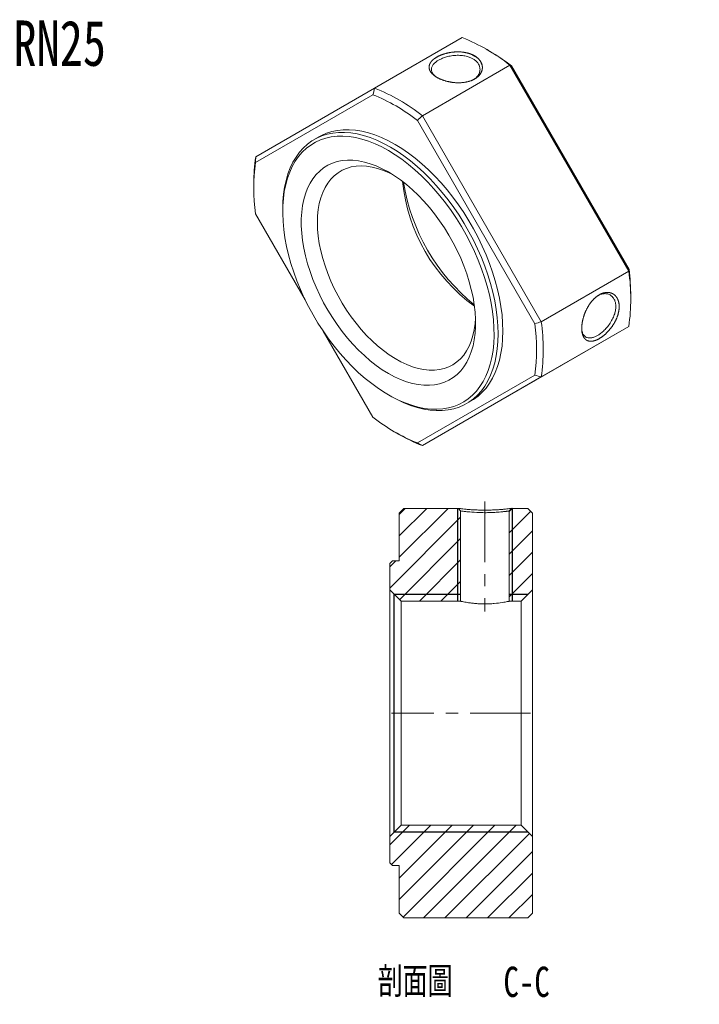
# Model space of a CAD drawing. Header units: millimetres. Extents: x 25 to 269, y 5 to 211.
import ezdxf

# ---------------------------------------------------------------- set-up
doc = ezdxf.new("R2010")
doc.units = ezdxf.units.MM
doc.linetypes.add('CENTERX2', pattern=[20.319999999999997, 12.7, -2.54, 2.54, -2.54])
doc.layers.add('FORMAT', color=7, linetype='Continuous')
doc.styles.add('SLDTEXTSTYLE0', font='TXT', dxfattribs={"width": 0.75})
doc.styles.add('SLDTEXTSTYLE1', font='TXT', dxfattribs={"width": 0.75, "bigfont": 'bigfont'})
pattern_1 = [(45, (0, 0), (-2.245064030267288, 2.245064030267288), [])]

# ---------------------------------------------------------------- blocks, each defined once
blk = doc.blocks.new('SW_NOTE_0')
at = {"layer": 'FORMAT', "color": 0, "char_height": 6.35, "attachment_point": 2}
for s, insert, style in [('\\M+19655\\M+196CA\\M+19AA4', (12.5015625, 8.1855801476), 'SLDTEXTSTYLE1'), ('C-C', (35.917187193, 8.1855801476), 'SLDTEXTSTYLE0')]:
    blk.add_mtext(s, dxfattribs=dict(at, insert=insert, style=style))

msp = doc.modelspace()

# ---------------------------------------------------------------- hatches: boundary and pattern name
at = {"linetype": 'Continuous', "lineweight": 0}
h = msp.add_hatch(dxfattribs=at)
h.set_pattern_fill('ANSI31', style=0)
h.set_pattern_definition(pattern_1)
edge = h.paths.add_edge_path(flags=0)
edge.add_line((204.9361006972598, 97.8381168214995), (204.3361006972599, 97.2381168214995))
edge.add_line((204.3361006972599, 97.2381168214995), (204.3361006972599, 91.73811682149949))
edge.add_line((204.3361006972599, 91.73811682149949), (206.7361006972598, 89.3381168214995))
edge.add_line((206.7361006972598, 89.3381168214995), (219.2361006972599, 89.3381168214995))
edge.add_line((219.2361006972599, 89.3381168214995), (219.2361006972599, 108.3005233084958))
edge.add_line((219.2361063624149, 108.3005232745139), (218.7735709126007, 108.8381161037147))
edge.add_line((218.7735718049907, 108.8381168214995), (207.3361006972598, 108.8381168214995))
edge.add_line((207.3361006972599, 108.8381168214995), (206.3361006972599, 107.8381168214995))
edge.add_line((206.3361006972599, 107.8381168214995), (206.3361006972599, 97.8381168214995))
edge.add_line((206.3361006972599, 97.8381168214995), (204.9361006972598, 97.8381168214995))
h = msp.add_hatch(dxfattribs=at)
h.set_pattern_fill('ANSI31', style=0)
h.set_pattern_definition(pattern_1)
h.paths.add_polyline_path([(229.4361006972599, 108.3005239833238), (229.4361006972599, 89.3381168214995), (231.9361006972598, 89.33811682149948), (234.3361006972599, 91.7381168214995), (234.3361006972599, 107.8381168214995), (233.3361006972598, 108.8381168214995), (229.8986366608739, 108.8381168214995)], flags=0)
h = msp.add_hatch(dxfattribs=at)
h.set_pattern_fill('ANSI31', style=0)
h.set_pattern_definition(pattern_1)
h.paths.add_polyline_path([(204.3361006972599, 34.43811682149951), (204.9361006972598, 33.83811682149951), (206.3361006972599, 33.83811682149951), (206.3361006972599, 23.83811682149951), (207.3361006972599, 22.83811682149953), (233.3361006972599, 22.83811682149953), (234.3361006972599, 23.83811682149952), (234.3361006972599, 39.93811682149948), (231.9361006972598, 42.3381168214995), (206.7361006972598, 42.33811682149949), (204.3361006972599, 39.9381168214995)], flags=0)

# ---------------------------------------------------------------- linework, layer by layer
at = {"color": 7, "linetype": 'Continuous', "lineweight": 15}
for p, q in [((201.1772586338, 197.0627589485), (219.5620349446, 207.6760644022)), ((225.283972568, 204.8526414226), (224.5769807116, 205.2609118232)), ((229.582042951, 201.8916369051), (211.1972666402, 191.2783314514)), ((254.5620349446, 158.6250217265), (229.582042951, 201.8916369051)), ((229.9503177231, 201.731952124), (254.6079737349, 159.0236392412)), ((176.1972666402, 182.6374286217), (201.1772586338, 197.0627589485)), ((200.8089838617, 195.6954589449), (176.1513278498, 181.4562697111)), ((234.8089838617, 147.5939256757), (210.1513278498, 190.3022385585)), ((211.1972666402, 191.2783314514), (236.1772586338, 148.0117162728)), ((189.4814561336, 186.8445642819), (188.4915066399, 186.2730786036)), ((175.7816710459, 177.0919791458), (175.7816710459, 176.275571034)), ((181.8627893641, 171.6220447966), (181.8627893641, 171.1321999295)), ((176.1513278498, 170.6680756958), (186.5906815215, 152.5865847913)), ((236.1772586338, 148.0117162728), (254.5620349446, 158.6250217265)), ((254.9776305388, 152.5997357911), (254.9776305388, 153.416143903)), ((229.582042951, 132.6289559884), (254.5620349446, 147.0542863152)), ((254.5620349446, 147.0542863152), (236.1772586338, 136.4409808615)), ((190.3694003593, 146.041651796), (200.8089838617, 127.959762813)), ((210.1513278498, 122.5665424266), (234.8089838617, 136.8057316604)), ((236.1772586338, 136.4409808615), (211.1972666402, 122.0156505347)), ((204.0623336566, 132.677294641), (204.4865287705, 132.4323324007)), ((211.1972666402, 122.0156505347), (229.582042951, 132.6289559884)), ((220.4889060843, 130.8459514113), (221.478855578, 131.4174370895)), ((205.4753290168, 124.8390735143), (206.1823208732, 124.4308031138)), ((206.3361006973, 107.8381168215), (207.3361006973, 108.8381168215)), ((206.3361006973, 107.8381168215), (206.3361006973, 97.8381168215)), ((218.773571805, 108.8381168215), (207.3361006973, 108.8381168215)), ((218.7735709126, 108.8381161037), (219.2361063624, 108.3005232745)), ((219.2361006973, 89.3381168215), (219.2361006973, 108.3005233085)), ((229.4361006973, 108.3005239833), (229.8986366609, 108.8381168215)), ((229.4361006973, 108.3005239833), (229.4361006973, 89.3381168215)), ((233.3361006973, 108.8381168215), (229.8986366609, 108.8381168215)), ((233.3361006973, 108.8381168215), (234.3361006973, 107.8381168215)), ((234.3361006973, 91.7381168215), (234.3361006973, 107.8381168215)), ((204.3361006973, 97.2381168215), (204.9361006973, 97.8381168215)), ((204.3361006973, 97.2381168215), (204.3361006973, 91.7381168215)), ((206.3361006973, 97.8381168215), (204.9361006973, 97.8381168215)), ((206.7361006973, 89.3381168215), (204.3361006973, 91.7381168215)), ((204.3361006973, 39.9381168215), (204.3361006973, 91.7381168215)), ((234.3361006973, 91.7381168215), (231.9361006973, 89.3381168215)), ((234.3361006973, 91.7381168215), (234.3361006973, 39.9381168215)), ((206.7361006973, 89.3381168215), (206.7361006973, 42.3381168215)), ((206.7361006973, 89.3381168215), (219.2361006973, 89.3381168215)), ((229.4361006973, 89.3381168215), (231.9361006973, 89.3381168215)), ((231.9361006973, 42.3381168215), (231.9361006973, 89.3381168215)), ((204.3361006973, 39.9381168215), (206.7361006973, 42.3381168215)), ((231.9361006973, 42.3381168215), (206.7361006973, 42.3381168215)), ((231.9361006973, 42.3381168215), (234.3361006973, 39.9381168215)), ((204.3361006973, 39.9381168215), (204.3361006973, 34.4381168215)), ((234.3361006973, 23.8381168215), (234.3361006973, 39.9381168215)), ((204.9361006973, 33.8381168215), (204.3361006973, 34.4381168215)), ((204.9361006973, 33.8381168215), (206.3361006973, 33.8381168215)), ((206.3361006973, 33.8381168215), (206.3361006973, 23.8381168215)), ((207.3361006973, 22.8381168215), (206.3361006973, 23.8381168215)), ((207.3361006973, 22.8381168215), (233.3361006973, 22.8381168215)), ((234.3361006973, 23.8381168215), (233.3361006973, 22.8381168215))]:
    msp.add_line(p, q, dxfattribs=at)
at = {"color": 7, "linetype": 'Continuous', "lineweight": 15, "flags": 128}
for points in [[(221.478855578, 131.4174370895), (221.9748329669, 131.7220854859), (222.9148803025, 132.4107020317), (223.7861207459, 133.2047713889), (224.5851159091, 134.1011597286), (225.3087125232, 135.0963294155), (225.954054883, 136.1863529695), (226.5185961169, 137.3669285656), (227.0001082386, 138.6333970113), (227.3966909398, 139.9807601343), (227.7067790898, 141.4037005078), (227.9291489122, 142.8966024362), (228.062922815, 144.4535741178), (228.1075728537, 146.0684708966), (228.062922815, 147.7349195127), (227.9291489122, 149.4463432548), (227.7067790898, 151.1959879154), (227.3966909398, 152.9769484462), (227.0001082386, 154.7821962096), (226.5185961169, 156.6046067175), (225.954054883, 158.4369877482), (225.3087125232, 160.272107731), (224.5851159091, 162.1027242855), (223.7861207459, 163.9216128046), (222.9148803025, 165.7215949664), (221.9748329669, 167.4955670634), (220.9696886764, 169.2365280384), (219.9034142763, 170.9376071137), (218.7802178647, 172.5920909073), (217.6045321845, 174.1934499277), (216.38099713, 175.7353643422), (215.1144414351, 177.2117489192), (213.8098636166, 178.6167770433), (212.472412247, 179.9449037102), (211.1073656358, 181.1908874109), (209.7201109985, 182.3498108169), (208.3161231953, 183.417100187), (206.9009431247, 184.3885434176), (205.4801558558, 185.2603066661), (204.0593685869, 186.0289494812), (202.6441885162, 186.691438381), (201.240200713, 187.2451588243), (199.8529460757, 187.6879255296), (198.4878994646, 188.017991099), (197.150448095, 188.2340529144), (195.8458702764, 188.3352582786), (194.5793145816, 188.3212077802), (193.3557795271, 188.1919568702), (192.1800938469, 187.9480156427), (191.0568974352, 187.5903468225), (189.9906230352, 187.120361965), (189.4814561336, 186.8445642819)], [(181.8627893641, 171.6220447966), (181.9074394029, 173.2369415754), (182.0412133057, 174.7939132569), (182.2635831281, 176.2868151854), (182.573671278, 177.7097555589), (182.9702539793, 179.0571186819), (183.451766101, 180.3235871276), (184.0163073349, 181.5041627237), (184.6616496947, 182.5941862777), (185.3852463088, 183.5893559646), (186.184241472, 184.4857443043), (187.0554819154, 185.2798136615), (187.995529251, 185.9684302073), (189.0006735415, 186.5488762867), (190.0669479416, 187.0188611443), (191.1901443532, 187.3765299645), (192.3658300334, 187.6204711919), (193.5893650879, 187.7497221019), (194.8559207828, 187.7637726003), (196.1604986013, 187.6625672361), (197.4979499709, 187.4465054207), (198.8629965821, 187.1164398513), (200.2502512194, 186.673673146), (201.6542390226, 186.1199527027), (203.0694190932, 185.4574638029), (204.4902063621, 184.6888209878)], [(204.0659422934, 183.9539740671), (202.6577313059, 184.7152965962), (201.255190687, 185.3703128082), (199.8639679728, 185.9163851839), (198.4896651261, 186.3513148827), (197.1378159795, 186.6733505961), (195.8138639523, 186.8811956), (194.5231401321, 186.974012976), (193.2708418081, 186.9514289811), (192.0620115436, 186.8135345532), (190.9015168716, 186.5608849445), (189.7940306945, 186.1944974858), (188.7440124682, 185.71584749), (187.7556902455, 185.1268623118), (186.8330436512, 184.4299135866), (185.9797878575, 183.6278076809), (185.1993586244, 182.7237743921), (184.4948984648, 181.7214539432), (183.8692439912, 180.6248823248), (183.3249144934, 179.4384750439), (182.8641017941, 178.1670093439), (182.4886614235, 176.8156049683), (182.2001051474, 175.3897035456), (181.99959488, 173.8950466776), (181.8879380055, 172.3376528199), (181.8655841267, 170.7237930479), (181.9326232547, 169.0599658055), (182.0887854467, 167.3528707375), (182.3334418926, 165.6093817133), (182.6656074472, 163.836519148), (183.0839445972, 162.0414217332), (183.5867688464, 160.2313176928), (184.1720554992, 158.4134956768), (184.8374478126, 156.595275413), (185.5802664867, 154.7839782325), (186.3975204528, 152.9868975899), (187.2859189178, 151.2112696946), (188.2418846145, 149.4642443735), (189.2615682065, 147.7528562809), (190.3408637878, 146.0839965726), (191.475425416, 144.4643851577), (192.660684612, 142.9005436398), (193.8918687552, 141.3987690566), (195.1640203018, 139.9651085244), (196.4720167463, 138.6053348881), (197.8105912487, 137.3249234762), (199.174353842, 136.1290300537), (200.5578131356, 135.0224700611), (201.9553984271, 134.0096992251), (203.3614821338, 133.0947956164), (204.770402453, 132.2814432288), (206.1764861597, 131.5729171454), (207.5740714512, 130.9720703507), (208.9575307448, 130.4813222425), (210.3212933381, 130.1026488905), (211.6598678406, 129.8375750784), (212.967864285, 129.6871681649), (214.2400158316, 129.6520337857), (215.4711999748, 129.7323134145), (216.6564591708, 129.9276837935), (217.7910207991, 130.2373582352), (218.8703163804, 130.6600897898), (219.8899999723, 131.1941762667), (220.845965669, 131.8374670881), (221.734364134, 132.5873719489), (222.5516181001, 133.4408712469), (223.2944367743, 134.3945282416), (223.9598290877, 135.444502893), (224.5451157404, 136.5865673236), (225.0479399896, 137.8161228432), (225.4662771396, 139.1282184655), (225.7984426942, 140.5175708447), (226.0430991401, 141.9785855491), (226.1992613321, 143.505379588), (226.2663004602, 145.0918051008), (226.2439465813, 146.7314741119), (226.1322897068, 148.4177842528), (225.9317794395, 150.1439453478), (225.6432231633, 151.9030067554), (225.2677827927, 153.6878853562), (224.8069700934, 155.491394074), (224.2626405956, 157.3062708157), (223.636986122, 159.1252077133), (222.9325259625, 160.9408805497), (222.1520967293, 162.7459782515), (221.2988409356, 164.5332323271), (220.3761943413, 166.2954461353), (219.3878721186, 168.025523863), (218.3378538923, 169.7164990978), (217.2303677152, 171.3615628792), (216.0698730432, 172.9540911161), (214.8610427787, 174.4876712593), (213.6087444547, 175.9561281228), (212.3180206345, 177.3535487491), (210.9940686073, 178.6743062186), (209.6422194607, 179.913082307), (208.267916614, 181.0648889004), (206.8766938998, 182.12508808), (205.4741532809, 183.089410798), (204.0659422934, 183.9539740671)], [(204.4902063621, 184.6888209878), (205.910993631, 183.8170577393), (207.3261737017, 182.8456145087), (208.7301615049, 181.7783251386), (210.1174161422, 180.6194017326), (211.4824627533, 179.3734180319), (212.8199141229, 178.045291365), (214.1244919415, 176.640263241), (215.3910476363, 175.1638786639), (216.6145826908, 173.6219642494), (217.790268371, 172.0206052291), (218.9134647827, 170.3661214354), (219.9797391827, 168.6650423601), (220.9848834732, 166.9240813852), (221.9249308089, 165.1501092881), (222.7961712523, 163.3501271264), (223.5951664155, 161.5312386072), (224.3187630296, 159.7006220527), (224.9641053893, 157.86550207), (225.5286466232, 156.0331210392), (226.010158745, 154.2107105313), (226.4067414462, 152.4054627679), (226.7168295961, 150.6245022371), (226.9391994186, 148.8748575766), (227.0729733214, 147.1634338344), (227.1176233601, 145.4969852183), (227.0729733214, 143.8820884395), (226.9391994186, 142.325116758), (226.7168295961, 140.8322148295), (226.4067414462, 139.409274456), (226.010158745, 138.061911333), (225.5286466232, 136.7954428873), (224.9641053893, 135.6148672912), (224.3187630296, 134.5248437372), (223.5951664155, 133.5296740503), (222.7961712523, 132.6332857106), (221.9249308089, 131.8392163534), (220.9848834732, 131.1505998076), (219.9797391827, 130.5701537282), (218.9134647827, 130.1001688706), (217.790268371, 129.7425000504), (216.6145826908, 129.498558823), (215.3910476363, 129.369307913), (214.1244919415, 129.3552574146), (212.8199141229, 129.4564627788), (211.4824627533, 129.6725245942), (210.1174161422, 130.0025901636), (208.7301615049, 130.4453568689), (207.3261737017, 130.9990773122), (205.910993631, 131.661566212), (204.4902063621, 132.4302090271), (204.4865287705, 132.4323324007)], [(204.0659422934, 179.4629996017), (205.3434669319, 178.6739838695), (206.6147675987, 177.7857792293), (207.8736506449, 176.802712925), (209.1139829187, 175.7295743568), (210.329721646, 174.5715917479), (211.5149438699, 173.3344066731), (212.663875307, 172.0240465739), (213.7709184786, 170.6468953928), (214.8306799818, 169.209662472), (215.8379967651, 167.7193498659), (216.7879612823, 166.1832182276), (217.6759454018, 164.608751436), (218.4976229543, 163.0036201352), (219.2489908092, 161.3756443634), (219.9263883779, 159.732755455), (220.5265154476, 158.0829573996), (221.0464482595, 156.4342878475), (221.4836537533, 154.794778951), (221.8360019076, 153.1724182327), (222.1017761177, 151.5751096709), (222.2796815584, 150.0106351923), (222.3688514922, 148.4866167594), (222.3688514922, 147.0104792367), (222.2796815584, 145.5894142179), (222.1017761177, 144.230344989), (221.8360019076, 142.9398927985), (221.4836537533, 141.7243445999), (221.0464482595, 140.5896224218), (220.5265154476, 139.5412545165), (219.9263883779, 138.5843484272), (219.2489908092, 137.7235661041), (218.4976229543, 136.9631011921), (217.6759454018, 136.3066585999), (216.7879612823, 135.7574364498), (215.8379967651, 135.3181104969), (214.8306799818, 134.9908210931), (213.7709184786, 134.7771627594), (212.663875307, 134.6781764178), (211.5149438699, 134.6943443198), (210.329721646, 134.825587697), (209.1139829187, 135.0712671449), (207.8736506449, 135.4301857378), (206.6147675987, 135.9005948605), (205.3434669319, 136.480202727), (204.0659422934, 137.1661855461), (202.7884176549, 137.9552012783), (201.5171169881, 138.8434059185), (200.258233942, 139.8264722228), (199.0179016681, 140.899610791), (197.8021629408, 142.0575933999), (196.6169407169, 143.2947784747), (195.4680092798, 144.6051385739), (194.3609661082, 145.982289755), (193.301204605, 147.4195226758), (192.2938878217, 148.9098352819), (191.3439233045, 150.4459669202), (190.455939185, 152.0204337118), (189.6342616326, 153.6255650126), (188.8828937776, 155.2535407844), (188.2054962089, 156.8964296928), (187.6053691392, 158.5462277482), (187.0854363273, 160.1948973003), (186.6482308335, 161.8344061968), (186.2958826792, 163.4567669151), (186.0301084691, 165.0540754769), (185.8522030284, 166.6185499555), (185.7630330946, 168.1425683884), (185.7630330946, 169.6187059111), (185.8522030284, 171.0397709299), (186.0301084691, 172.3988401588), (186.2958826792, 173.6892923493), (186.6482308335, 174.9048405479), (187.0854363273, 176.039562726), (187.6053691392, 177.0879306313), (188.2054962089, 178.0448367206), (188.8828937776, 178.9056190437), (189.6342616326, 179.6660839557), (190.455939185, 180.3225265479), (191.3439233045, 180.871748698), (192.2938878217, 181.3110746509), (193.301204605, 181.6383640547), (194.3609661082, 181.8520223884), (195.4680092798, 181.95100873), (196.6169407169, 181.934840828), (197.8021629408, 181.8035974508), (199.0179016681, 181.557918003), (200.258233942, 181.19899941), (201.5171169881, 180.7285902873), (202.7884176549, 180.1489824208), (204.0659422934, 179.4629996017)], [(204.9379387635, 178.9356209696), (204.2297743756, 179.2862472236), (203.0119882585, 179.8063259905), (201.8092272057, 180.2143750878), (200.628060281, 180.5081658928), (199.4749386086, 180.6860938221), (198.3561601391, 180.7471870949), (197.2778352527, 180.6911120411), (196.2458533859, 180.518174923), (195.2658508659, 180.2293202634), (194.3431801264, 179.8261256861), (193.4828804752, 179.3107933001), (192.6896505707, 178.6861376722), (191.9678227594, 177.9555704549), (191.3213394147, 177.123081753), (190.7537314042, 176.193218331), (190.2680988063, 175.1710587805), (189.8670939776, 174.0621857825), (189.5529070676, 172.8726556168), (189.3272540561, 171.6089650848), (189.1913673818, 170.2780160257), (189.1459892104, 168.887077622)], [(189.1459892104, 168.887077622), (189.1913673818, 167.4437466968), (189.3272540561, 165.955906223), (189.5529070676, 164.4316822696), (189.8670939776, 162.879399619), (190.2680988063, 161.3075363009), (190.7537314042, 159.7246772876), (191.3213394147, 158.1394676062), (191.9678227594, 156.5605651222), (192.6896505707, 154.9965932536), (193.4828804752, 153.4560938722), (194.3431801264, 151.9474806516), (195.2658508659, 150.4789931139), (196.2458533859, 149.0586516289), (197.2778352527, 147.6942136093), (198.3561601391, 146.3931311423), (199.4749386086, 145.1625102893), (200.628060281, 144.0090722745), (201.8092272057, 142.9391167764), (203.0119882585, 141.958487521), (204.2297743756, 141.0725403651), (205.4559344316, 140.286114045), (206.6837715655, 139.6035037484), (207.9065797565, 139.0284376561), (209.1176804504, 138.5640565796), (210.3104590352, 138.2128968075), (211.4784009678, 137.9768762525), (212.6151273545, 137.8572839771), (213.7144297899, 137.8547731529), (214.7703042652, 137.969357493), (215.7769839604, 138.2004111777), (216.7289707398, 138.5466722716), (217.621065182, 139.006249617), (218.4483949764, 139.5766331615), (219.2064415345, 140.2547076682), (219.8910646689, 141.0367697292), (220.4985252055, 141.9185479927), (221.0255054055, 142.8952264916), (221.4691270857, 143.9614709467), (221.8269673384, 145.1114579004), (222.0970717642, 146.3389065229), (222.2779651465, 147.6371129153), (222.3593782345, 148.757532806)]]:
    msp.add_lwpolyline(points, dxfattribs=at)
at = {"color": 7, "linetype": 'Continuous', "lineweight": 15}
for centre, radius, start, end in [((204.5830591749, 170.1581703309), 40.39755055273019, 51.7696745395, 68.2357019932), ((203.0307060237, 166.5283641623), 44.31656687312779, 52.5954435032, 59.858099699), ((186.198282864, 159.5448648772), 40.39755055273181, 51.7696745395, 68.2357019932), ((185.9318571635, 159.1365331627), 39.47003867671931, 52.1485318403, 67.8568446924), ((211.3990704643, 177.2109831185), 35.6175982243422, 171.2366929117, 180.1914345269), ((215.260702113, 176.0621727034), 39.47960787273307, 172.1471171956, 187.8528828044), ((243.7988562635, 181.2519155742), 36.96473806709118, 185.8646319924, 234.1299914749), ((248.3104496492, 183.8564029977), 41.58701308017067, 189.0582703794, 230.9363530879), ((214.5710037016, 152.8396540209), 40.40733917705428, 351.768321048, 8.231678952), ((210.6546841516, 153.3102225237), 44.32307295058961, 0.1369231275, 7.4062571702), ((195.6996095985, 142.199828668), 39.47960787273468, 352.1471171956, 7.8528828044), ((196.1862273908, 142.2263485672), 40.40733917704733, 351.768321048, 8.231678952), ((225.0284545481, 159.1254682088), 39.47003867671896, 232.1485318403, 247.8568446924), ((224.3246968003, 155.6883354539), 36.14110031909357, 239.8684292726, 248.7014786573)]:
    msp.add_arc(centre, radius, start, end, dxfattribs=at)
for points, knots in [([(221.3110366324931, 204.2743431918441), (222.1669360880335, 203.8788142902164), (222.8709082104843, 203.3723360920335), (223.3931656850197, 202.7723673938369), (223.7265919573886, 202.1111178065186), (223.8417131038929, 201.41880582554), (223.7407006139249, 200.7270433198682), (223.4203925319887, 200.0684799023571), (222.9102901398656, 199.4709255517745), (222.2165402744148, 198.9691280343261), (221.3681435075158, 198.579824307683), (220.3930798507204, 198.3203128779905), (219.3389301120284, 198.185633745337), (218.2443697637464, 198.1866722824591), (217.1472027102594, 198.312705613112), (216.0877993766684, 198.5563772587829), (215.1038698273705, 198.8917864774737), (214.2456477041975, 199.3107643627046), (213.5406239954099, 199.7938767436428), (213.0196668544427, 200.3267217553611), (212.6880026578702, 200.886812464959), (212.5745971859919, 201.4602514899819), (212.6762373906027, 202.0331509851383), (212.9964554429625, 202.5918054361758), (213.5064833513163, 203.120616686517), (214.2012002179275, 203.5986790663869), (215.0508503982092, 204.0115431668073), (216.0270666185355, 204.3398006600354), (217.0822633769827, 204.5741744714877), (218.1770785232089, 204.6913575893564), (219.2731674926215, 204.6841863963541), (220.3302465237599, 204.5421993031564), (221.3110366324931, 204.2743431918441), (222.1669360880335, 203.8788142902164), (222.8709082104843, 203.3723360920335)], [-0.0943237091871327, -0.0628065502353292, -0.0312219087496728, 0, 0.0312595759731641, 0.0628525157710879, 0.0943919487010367, 0.125531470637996, 0.1565701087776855, 0.1878975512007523, 0.2191490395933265, 0.2500198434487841, 0.2808291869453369, 0.3121269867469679, 0.34339502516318, 0.374432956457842, 0.4055405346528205, 0.4371600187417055, 0.4688463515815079, 0.500156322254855, 0.5313928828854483, 0.5629898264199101, 0.5944642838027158, 0.6255835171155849, 0.6566210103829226, 0.6879257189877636, 0.7192036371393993, 0.7500786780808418, 0.7809141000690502, 0.8122400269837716, 0.8435232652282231, 0.8745896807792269, 0.9056762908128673, 0.9371934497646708, 0.9687780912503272, 1, 1.031259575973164, 1.062852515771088, 1.094391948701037]), ([(221.8143225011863, 203.2328027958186), (221.6131560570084, 203.3365194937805), (221.1803093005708, 203.559685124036), (220.3620857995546, 203.8023808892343), (219.3562430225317, 203.9612740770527), (218.2095783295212, 203.9728164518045), (217.0626853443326, 203.8299617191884), (216.0523811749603, 203.578297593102), (215.2410370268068, 203.2723562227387), (214.588455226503, 202.9403744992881), (214.0322216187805, 202.5751248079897), (213.5518945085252, 202.1360645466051), (213.1971049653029, 201.6003691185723), (213.060311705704, 201.0035791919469), (213.2000253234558, 200.4089877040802), (213.4982016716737, 199.9239517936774), (213.7963088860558, 199.6665671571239), (213.9051842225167, 199.5725646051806)], [0, 0, 0, 0, 0.0547824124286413, 0.1178744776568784, 0.1892914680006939, 0.2690397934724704, 0.3491508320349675, 0.4207337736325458, 0.4837942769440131, 0.5383470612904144, 0.5929324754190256, 0.655999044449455, 0.7275616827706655, 0.8076262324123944, 0.8874471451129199, 0.9588932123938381, 1, 1, 1, 1]), ([(222.0033395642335, 198.9017610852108), (222.1190454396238, 198.9776101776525), (222.4438757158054, 199.1905473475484), (222.8612428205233, 199.6448481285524), (223.2208424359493, 200.2716966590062), (223.3540244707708, 201.0005396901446), (223.2212159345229, 201.728532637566), (222.8656835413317, 202.356423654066), (222.3922827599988, 202.8598584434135), (221.9976992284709, 203.1144740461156), (221.8143225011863, 203.2328027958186)], [0, 0, 0, 0, 0.0672267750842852, 0.188731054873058, 0.3266430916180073, 0.4809738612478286, 0.6348324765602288, 0.7726121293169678, 0.8943249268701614, 1, 1, 1, 1]), ([(244.7236513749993, 145.7869772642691), (244.6585184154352, 146.6391543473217), (244.7249388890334, 147.5905153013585), (244.9255553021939, 148.607925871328), (245.2441763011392, 149.645716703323), (245.6836406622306, 150.6582881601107), (246.2306173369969, 151.6075840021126), (246.8746403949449, 152.4530848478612), (247.587635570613, 153.1678047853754), (248.3484478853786, 153.7083292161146), (249.130340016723, 154.0592281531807), (249.9023196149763, 154.2014635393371), (250.6326073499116, 154.1491203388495), (251.2815969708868, 153.8907756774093), (251.8237328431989, 153.4442255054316), (252.2299283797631, 152.8233424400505), (252.4893189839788, 152.0695298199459), (252.575652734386, 151.2048054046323), (252.4892371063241, 150.2646562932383), (252.2301720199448, 149.2813676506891), (251.8235164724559, 148.294915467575), (251.2811174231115, 147.3427654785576), (250.631535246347, 146.4534429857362), (249.9010243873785, 145.6578545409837), (249.1283448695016, 144.9773684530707), (248.3463563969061, 144.4489088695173), (247.5846758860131, 144.086845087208), (246.8721274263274, 143.9108492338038), (246.2282407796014, 143.9139968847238), (245.6819243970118, 144.1135582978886), (245.2425374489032, 144.499958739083), (244.9242333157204, 145.0685701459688), (244.7236513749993, 145.7869772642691), (244.6585184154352, 146.6391543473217), (244.7249388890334, 147.5905153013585)], [-0.0943237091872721, -0.0628065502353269, -0.0312219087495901, 0, 0.0312595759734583, 0.0628525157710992, 0.0943919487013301, 0.1255314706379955, 0.1565701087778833, 0.1878975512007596, 0.2191490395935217, 0.2500198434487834, 0.2808291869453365, 0.312126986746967, 0.3433950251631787, 0.3744329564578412, 0.4055405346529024, 0.4371600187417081, 0.4688463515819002, 0.5001563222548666, 0.5313928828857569, 0.5629898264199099, 0.5944642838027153, 0.6255835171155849, 0.6566210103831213, 0.6879257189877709, 0.7192036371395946, 0.7500786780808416, 0.78091410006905, 0.8122400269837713, 0.8435232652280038, 0.8745896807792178, 0.9056762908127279, 0.9371934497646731, 0.9687780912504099, 1, 1.031259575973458, 1.062852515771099, 1.09439194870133]), ([(244.714929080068, 146.2091989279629), (244.7416590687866, 146.0685897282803), (244.8150940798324, 145.6822955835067), (245.0852128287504, 145.1817432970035), (245.5295337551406, 144.7623705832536), (246.1142435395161, 144.5811909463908), (246.7554060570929, 144.6195410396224), (247.3755347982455, 144.8150915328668), (247.9698106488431, 145.113397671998), (248.5835975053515, 145.5118782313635), (249.2544071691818, 146.0609665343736), (249.9775498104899, 146.8092430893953), (250.675483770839, 147.7306477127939), (251.23890634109, 148.7291932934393), (251.6075109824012, 149.6810800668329), (251.7994215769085, 150.5080453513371), (251.858269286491, 151.2307531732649), (251.8005515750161, 151.9093952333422), (251.608872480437, 152.5756681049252), (251.2399849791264, 153.1976201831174), (250.6763140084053, 153.6771869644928), (249.9783583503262, 153.9261850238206), (249.2562686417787, 153.9284296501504), (248.6544683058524, 153.7944491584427), (248.3077730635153, 153.6198407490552), (248.1842259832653, 153.5576179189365)], [0, 0, 0, 0, 0.0269095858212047, 0.0739284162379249, 0.1264323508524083, 0.1791750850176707, 0.226303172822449, 0.2678203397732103, 0.3037362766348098, 0.3396736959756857, 0.3811948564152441, 0.4283095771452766, 0.4810217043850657, 0.5335734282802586, 0.5806114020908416, 0.6221397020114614, 0.658168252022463, 0.694370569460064, 0.7360345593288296, 0.7831703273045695, 0.8357821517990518, 0.8884624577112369, 0.9355440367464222, 0.9770307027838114, 1, 1, 1, 1]), ([(218.7735718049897, 108.8381168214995), (218.7735702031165, 108.838116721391), (218.7732876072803, 108.8380990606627), (218.8455466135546, 108.8283877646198), (219.1708204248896, 108.787358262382), (219.6841519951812, 108.7255733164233), (220.3787887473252, 108.6531469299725), (221.2249209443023, 108.5806298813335), (222.1968306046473, 108.519441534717), (223.2473876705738, 108.4772646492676), (224.3387416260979, 108.4627199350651), (225.4305806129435, 108.4773799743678), (226.4806071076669, 108.519710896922), (227.4525070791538, 108.5810171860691), (228.2976470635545, 108.6535508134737), (228.9914733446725, 108.7259838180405), (229.4182385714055, 108.7774311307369), (229.6667390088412, 108.8082560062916), (229.8004880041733, 108.8252271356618), (229.8838353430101, 108.8360780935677), (229.8936964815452, 108.8374363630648), (229.8986366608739, 108.8381168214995)], [0, 0, 0, 0, 0.0003560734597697, 0.0628170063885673, 0.1259985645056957, 0.1889351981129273, 0.2511615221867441, 0.3132243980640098, 0.3758216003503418, 0.4383652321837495, 0.5001032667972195, 0.5617620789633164, 0.6244017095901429, 0.6869559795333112, 0.7490766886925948, 0.8112377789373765, 0.8742597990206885, 0.9061157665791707, 0.9374912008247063, 0.9686846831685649, 0.9999999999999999, 0.9999999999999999, 0.9999999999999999, 0.9999999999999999]), ([(229.4361006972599, 108.3005239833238), (229.4342627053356, 108.3001574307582), (229.4304698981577, 108.2994010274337), (229.3983675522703, 108.2936098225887), (229.3426578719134, 108.2844871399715), (229.2576235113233, 108.2716318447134), (229.1400924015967, 108.2551601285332), (228.9862641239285, 108.2350331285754), (228.7927551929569, 108.2112756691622), (228.5564989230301, 108.183820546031), (228.2747557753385, 108.1529217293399), (227.7119860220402, 108.0923911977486), (226.7897369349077, 108.0155801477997), (225.524319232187, 107.9523106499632), (224.1278241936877, 107.9223919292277), (222.4219462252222, 107.9766849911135), (220.9163012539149, 108.0924531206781), (219.9838628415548, 108.1982443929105), (219.5195225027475, 108.2555439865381), (219.283865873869, 108.2911639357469), (219.2362020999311, 108.3005444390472), (219.2361013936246, 108.3005234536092), (219.2361006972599, 108.3005233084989)], [0, 0, 0, 0, 0.0194607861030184, 0.0401585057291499, 0.0620951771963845, 0.0852724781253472, 0.1096918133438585, 0.1353543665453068, 0.1622611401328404, 0.1904129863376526, 0.2198106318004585, 0.2504546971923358, 0.3478209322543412, 0.4311574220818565, 0.5004685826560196, 0.609429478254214, 0.7495229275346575, 0.8237235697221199, 0.8901390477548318, 0.9487751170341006, 0.9996457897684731, 1, 1, 1, 1]), ([(229.4361006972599, 89.3381168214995), (229.4361006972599, 89.3381168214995), (229.4028233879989, 89.33083128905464), (229.2726220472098, 89.30309492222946), (229.1740476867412, 89.28230498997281), (228.9176338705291, 89.23073689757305), (228.7608723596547, 89.20016891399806), (228.3906951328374, 89.13289326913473), (228.1759301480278, 89.09603168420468), (227.4722878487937, 88.98678684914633), (226.9048513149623, 88.91332106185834), (225.9848945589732, 88.83518541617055), (225.6623678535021, 88.81398819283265), (225.0035087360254, 88.78538494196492), (224.6718984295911, 88.7780681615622), (224.0043877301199, 88.77800873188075), (223.6652636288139, 88.78551316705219), (223.0103559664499, 88.81398624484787), (222.6919400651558, 88.83481761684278), (222.073213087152, 88.88731732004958), (221.7762192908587, 88.9188043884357), (221.2248647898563, 88.98644148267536), (220.9661260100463, 89.02306963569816), (220.4926521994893, 89.09660782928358), (220.2824079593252, 89.13274019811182), (219.913240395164, 89.19981082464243), (219.7531203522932, 89.23102243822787), (219.497490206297, 89.28244397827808), (219.4006769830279, 89.30286274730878), (219.2695127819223, 89.33080094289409), (219.2361006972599, 89.3381168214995), (219.2361006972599, 89.3381168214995)], [0, 0, 0, 0, 0.0625, 0.0625, 0.1250000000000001, 0.1250000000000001, 0.1875000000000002, 0.1875000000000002, 0.2500000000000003, 0.2500000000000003, 0.3750000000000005, 0.3750000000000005, 0.4375000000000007, 0.4375000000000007, 0.500000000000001, 0.500000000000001, 0.5625000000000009, 0.5625000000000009, 0.6250000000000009, 0.6250000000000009, 0.6875000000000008, 0.6875000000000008, 0.7500000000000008, 0.7500000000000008, 0.8125000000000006, 0.8125000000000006, 0.8750000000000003, 0.8750000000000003, 0.9375000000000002, 0.9375000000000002, 1, 1, 1, 1])]:
    msp.add_open_spline(points, degree=3, knots=knots, dxfattribs=at)
for points in [[(229.9503177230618, 201.7319521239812), (229.8272481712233, 201.785771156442), (229.7044934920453, 201.8389922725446), (229.5820429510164, 201.8916369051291)], [(200.8089838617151, 195.6954589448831), (200.9320534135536, 196.1512807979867), (201.0548080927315, 196.6070476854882), (201.1772586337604, 197.0627589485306)], [(210.1513278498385, 190.3022385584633), (210.4995102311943, 190.6281055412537), (210.8481628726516, 190.9534643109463), (211.1972666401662, 191.2783314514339)], [(176.1972666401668, 182.6374286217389), (176.1816021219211, 182.2433836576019), (176.166284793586, 181.8496591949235), (176.1513278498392, 181.4562697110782)], [(254.5620349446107, 158.6250217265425), (254.5776994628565, 158.7573359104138), (254.5930167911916, 158.8902017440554), (254.6079737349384, 159.0236392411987)], [(234.808983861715, 147.5939256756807), (235.2652788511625, 147.7325361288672), (235.7213688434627, 147.8718079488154), (236.1772586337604, 148.0117162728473)], [(234.8089838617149, 136.8057316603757), (235.2652788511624, 136.68439012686), (235.7213688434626, 136.5628033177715), (236.1772586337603, 136.4409808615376)], [(210.1513278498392, 122.5665424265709), (210.499510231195, 122.3827685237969), (210.8481628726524, 122.1991392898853), (211.1972666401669, 122.0156505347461)]]:
    msp.add_open_spline(points, degree=3, dxfattribs=at)
at = {"layer": 'FORMAT', "color": 7, "linetype": 'CENTERX2', "lineweight": 0}
for p, q in [((224.3361006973, 110.2756199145), (224.3361006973, 87.1626337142)), ((233.9361006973, 65.8381168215), (204.7361006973, 65.8381168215))]:
    msp.add_line(p, q, dxfattribs=at)
at = {"layer": 'FORMAT'}
for p, q in [((218.6361012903, 89.3381160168), (218.6361012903, 108.8381182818)), ((230.0361005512, 108.8381182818), (229.9582745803, 108.8278700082)), ((230.0361005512, 108.8381182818), (230.0361005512, 89.3381160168)), ((205.236099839, 90.838117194), (219.2361002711, 90.838117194)), ((229.4361006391, 90.838117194), (233.4361007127, 90.838117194)), ((233.4361007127, 40.838116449), (205.236099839, 40.838116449))]:
    msp.add_line(p, q, dxfattribs=at)
at = {"layer": 'FORMAT', "flags": 128}
msp.add_lwpolyline([(205.2360773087, 90.838117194), (205.236099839, 90.7867510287), (205.236099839, 90.6328667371), (205.236099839, 90.3770957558), (205.236099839, 90.0204886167), (205.236099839, 89.5645112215), (205.236099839, 89.0110355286), (205.236099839, 88.3623376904), (205.236099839, 87.6210850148), (205.236099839, 86.7903192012), (205.236099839, 85.8734582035), (205.236099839, 84.8742664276), (205.236099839, 83.796851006), (205.236099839, 82.6456394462), (205.236099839, 81.4253619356), (205.236099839, 80.1410336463), (205.236099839, 78.7979314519), (205.236099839, 77.4015743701), (205.236099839, 75.9577002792), (205.236099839, 74.4722435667), (205.236099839, 72.951306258), (205.236099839, 71.4011403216), (205.236099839, 69.8281141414), (205.236099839, 68.2386924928), (205.236099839, 66.6394062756), (205.236099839, 65.0368273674), (205.236099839, 63.4375411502), (205.236099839, 61.8481195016), (205.236099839, 60.2750933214), (205.236099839, 58.724927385), (205.236099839, 57.2039900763), (205.236099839, 55.7185333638), (205.236099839, 54.2746592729), (205.236099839, 52.8783021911), (205.236099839, 51.5351999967), (205.236099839, 50.2508717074), (205.236099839, 49.0305941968), (205.236099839, 47.879382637), (205.236099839, 46.8019672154), (205.236099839, 45.8027754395), (205.236099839, 44.8859144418), (205.236099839, 44.0551486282), (205.236099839, 43.3138959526), (205.236099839, 42.6651981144), (205.236099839, 42.1117224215), (205.236099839, 41.6557450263), (205.236099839, 41.2991378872), (205.236099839, 41.0433669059), (205.236099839, 40.8894826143), (205.236099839, 40.838116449)], dxfattribs=at)

# ---------------------------------------------------------------- block references
at = {"layer": 'FORMAT'}
msp.add_blockref('SW_NOTE_0', (197.1772469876, 4.4322139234), dxfattribs=at)

# ---------------------------------------------------------------- texts
at = {"layer": 'FORMAT', "color": 7, "insert": (125.2985036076, 211.2677155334), "char_height": 9.525, "attachment_point": 1, "style": 'SLDTEXTSTYLE0'}
msp.add_mtext('RN25', dxfattribs=at)

doc.saveas('drawing.dxf')
